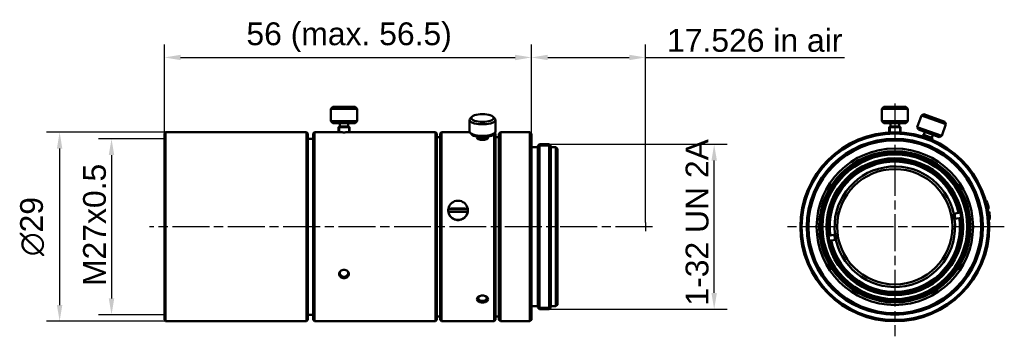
# Model space of a CAD drawing. Header units: millimetres. Extents: x 9 to 160, y 61 to 110.
import ezdxf

# ---------------------------------------------------------------- set-up
doc = ezdxf.new("R2010")
doc.units = ezdxf.units.MM
doc.linetypes.add('CHAIN', pattern=[0.3543, 0.2362, -0.0295, 0.0591, -0.0295])
for name, color, linetype, lineweight in [('Bemaßungen(DIN)', 179, 'Continuous', 25), ('Mittellinie(DIN)', 179, 'CHAIN', 25), ('Mittelpunktmarkierung(DIN)', 179, 'Continuous', 25), ('Sichtbare Kanten(DIN)', 179, 'Continuous', 50), ('Skizziergeometrie(DIN)', 179, 'Continuous', 50)]:
    doc.layers.add(name, color=color, linetype=linetype, lineweight=lineweight)
doc.styles.add('STANDARD-BSI~0', font='arial.ttf')
doc.dimstyles.new('Katalogzeichnungen', dxfattribs={"dimtxt": 3.5, "dimasz": 2.5, "dimexe": 2, "dimexo": 0, "dimgap": 0.8, "dimtad": 1, "dimrnd": 1e-08, "dimdsep": 46, "dimtxsty": 'STANDARD-BSI~0', "dimcen": 0.09, "dimdle": 10, "dimclrd": 250, "dimclre": 250, "dimclrt": 250, "dimazin": 2, "dimtfac": 1, "dimtmove": 0, "dimatfit": 3, "dimfxl": 1, "dimtolj": 1, "dimtzin": 0, "dimlwd": 25, "dimlwe": 25, "dimarcsym": 0})

# ---------------------------------------------------------------- blocks, each defined once
blk = doc.blocks.new('*D10')
at = {"layer": 'Bemaßungen(DIN)', "color": 250, "linetype": 'Continuous', "lineweight": 25}
for p, q in [((31.13, 91.44), (21.02, 91.44)), ((23.02, 88.94), (23.02, 66.94)), ((31.13, 64.44), (21.02, 64.44))]:
    blk.add_line(p, q, dxfattribs=at)
at = {"layer": 'Bemaßungen(DIN)', "color": 250, "linetype": 'Continuous'}
for points in [[(22.6, 88.94), (23.44, 88.94), (23.02, 91.44)], [(22.6, 66.94), (23.44, 66.94), (23.02, 64.44)]]:
    blk.add_solid(points, dxfattribs=at)
at = {"layer": 'Defpoints', "color": 0, "linetype": 'Continuous'}
for p in [(31.13, 91.44), (23.02, 64.44), (31.13, 64.44)]:
    blk.add_point(p, dxfattribs=at)
at = {"layer": 'Bemaßungen(DIN)', "color": 250, "linetype": 'Continuous', "lineweight": 25, "insert": (18.65, 68.85), "char_height": 3.5, "attachment_point": 1, "rotation": 90, "style": 'STANDARD-BSI~0'}
blk.add_mtext('\\A1;\\fArial|b0|i0;\\H3.5000;M27x0.5', dxfattribs=at)
blk = doc.blocks.new('*D11')
at = {"layer": 'Bemaßungen(DIN)', "color": 250, "linetype": 'Continuous', "lineweight": 25}
for p, q in [((31.33, 92.44), (13.06, 92.44)), ((15.06, 89.94), (15.06, 65.94)), ((31.33, 63.44), (13.06, 63.44))]:
    blk.add_line(p, q, dxfattribs=at)
at = {"layer": 'Bemaßungen(DIN)', "color": 250, "linetype": 'Continuous'}
for points in [[(14.64, 89.94), (15.47, 89.94), (15.06, 92.44)], [(14.64, 65.94), (15.47, 65.94), (15.06, 63.44)]]:
    blk.add_solid(points, dxfattribs=at)
at = {"layer": 'Defpoints', "color": 0, "linetype": 'Continuous'}
for p in [(31.33, 92.44), (15.06, 63.44), (31.33, 63.44)]:
    blk.add_point(p, dxfattribs=at)
at = {"layer": 'Bemaßungen(DIN)', "color": 250, "linetype": 'Continuous', "lineweight": 25, "insert": (8.99, 73.44), "char_height": 3.5, "attachment_point": 1, "rotation": 90, "style": 'STANDARD-BSI~0'}
blk.add_mtext('\\A1;{\\fAIGDT|b0|i0;\\H3.5000;\\ln}\\fArial|b0|i0;\\H3.5000;29', dxfattribs=at)
blk = doc.blocks.new('*D12')
at = {"layer": 'Bemaßungen(DIN)', "color": 250, "linetype": 'Continuous', "lineweight": 25}
for p, q in [((31.13, 92.24), (31.13, 105.91)), ((87.45, 92.19), (87.45, 105.91)), ((33.63, 103.91), (84.95, 103.91))]:
    blk.add_line(p, q, dxfattribs=at)
at = {"layer": 'Bemaßungen(DIN)', "color": 250, "linetype": 'Continuous'}
for points in [[(33.63, 104.32), (33.63, 103.49), (31.13, 103.91)], [(84.95, 104.32), (84.95, 103.49), (87.45, 103.91)]]:
    blk.add_solid(points, dxfattribs=at)
at = {"layer": 'Defpoints', "color": 0, "linetype": 'Continuous'}
for p in [(87.45, 103.91), (31.13, 92.24), (87.45, 92.19)]:
    blk.add_point(p, dxfattribs=at)
at = {"layer": 'Bemaßungen(DIN)', "color": 250, "linetype": 'Continuous', "lineweight": 25, "insert": (43.72, 109.29), "char_height": 3.5, "attachment_point": 1, "style": 'STANDARD-BSI~0'}
blk.add_mtext('\\A1;\\fArial|b0|i0;\\H3.5000;56 (max. 56.5)', dxfattribs=at)
blk = doc.blocks.new('*D13')
at = {"layer": 'Bemaßungen(DIN)', "color": 250, "linetype": 'Continuous', "lineweight": 25}
for p, q in [((87.45, 92.19), (87.45, 105.91)), ((104.97, 78.62), (104.97, 105.91)), ((89.95, 103.91), (102.47, 103.91)), ((104.97, 103.91), (135.52, 103.91))]:
    blk.add_line(p, q, dxfattribs=at)
at = {"layer": 'Bemaßungen(DIN)', "color": 250, "linetype": 'Continuous'}
for points in [[(89.95, 104.32), (89.95, 103.49), (87.45, 103.91)], [(102.47, 104.32), (102.47, 103.49), (104.97, 103.91)]]:
    blk.add_solid(points, dxfattribs=at)
at = {"layer": 'Defpoints', "color": 0, "linetype": 'Continuous'}
for p in [(104.97, 103.91), (87.45, 92.19), (104.97, 78.62)]:
    blk.add_point(p, dxfattribs=at)
at = {"layer": 'Bemaßungen(DIN)', "color": 250, "linetype": 'Continuous', "lineweight": 25, "insert": (108.27, 108.28), "char_height": 3.5, "attachment_point": 1, "style": 'STANDARD-BSI~0'}
blk.add_mtext('\\A1;\\fArial|b0|i0;\\H3.5000;17.526 in air', dxfattribs=at)
blk = doc.blocks.new('*D14')
at = {"layer": 'Bemaßungen(DIN)', "color": 250, "linetype": 'Continuous', "lineweight": 25}
for p, q in [((90.2, 90.59), (117.5, 90.59)), ((115.5, 67.79), (115.5, 88.09)), ((90.2, 65.29), (117.5, 65.29))]:
    blk.add_line(p, q, dxfattribs=at)
at = {"layer": 'Bemaßungen(DIN)', "color": 250, "linetype": 'Continuous'}
for points in [[(115.08, 88.09), (115.92, 88.09), (115.5, 90.59)], [(115.08, 67.79), (115.92, 67.79), (115.5, 65.29)]]:
    blk.add_solid(points, dxfattribs=at)
at = {"layer": 'Defpoints', "color": 0, "linetype": 'Continuous'}
for p in [(90.2, 90.59), (115.5, 90.59), (90.2, 65.29)]:
    blk.add_point(p, dxfattribs=at)
at = {"layer": 'Bemaßungen(DIN)', "color": 250, "linetype": 'Continuous', "lineweight": 25, "insert": (111.12, 64.49), "char_height": 3.5, "attachment_point": 1, "rotation": 90, "style": 'STANDARD-BSI~0'}
blk.add_mtext('\\A1; \\fArial|b0|i0;\\H3.5000;1-32 UN 2A', dxfattribs=at)

msp = doc.modelspace()

# ---------------------------------------------------------------- linework, layer by layer
at = {"layer": 'Mittellinie(DIN)', "linetype": 'CHAIN', "ltscale": 23.990969}
msp.add_line((106.0347, 77.9425), (28.8277, 77.9425), dxfattribs=at)
at = {"layer": 'Mittelpunktmarkierung(DIN)', "linetype": 'CHAIN', "ltscale": 23.990969}
for p, q in [((143.2223, 96.8615), (143.2223, 61.1425)), ((160.0223, 77.9425), (126.4223, 77.9425))]:
    msp.add_line(p, q, dxfattribs=at)
at = {"layer": 'Sichtbare Kanten(DIN)'}
for p, q in [((56.9977, 96.3425), (56.6977, 96.0425)), ((56.6977, 94.1425), (56.6977, 96.0425)), ((60.6977, 96.0425), (56.6977, 96.0425)), ((56.9977, 96.3425), (60.3977, 96.3425)), ((60.3977, 96.3425), (60.6977, 96.0425)), ((60.6977, 94.1425), (60.6977, 96.0425)), ((141.5223, 96.3425), (141.2223, 96.0425)), ((141.2223, 94.1425), (141.2223, 96.0425)), ((145.2223, 96.0425), (141.2223, 96.0425)), ((141.5223, 96.3425), (144.9223, 96.3425)), ((144.9223, 96.3425), (145.2223, 96.0425)), ((145.2223, 94.1425), (145.2223, 96.0425)), ((147.6957, 95.2035), (147.3112, 95.0242)), ((147.6957, 95.2035), (150.8906, 94.0406)), ((60.6977, 94.1425), (56.6977, 94.1425)), ((56.9977, 93.8425), (56.6977, 94.1425)), ((56.9977, 93.8425), (60.3977, 93.8425)), ((58.0477, 93.3425), (58.0477, 93.8425)), ((59.3477, 93.3425), (59.3477, 93.8425)), ((60.3977, 93.8425), (60.6977, 94.1425)), ((77.9477, 92.5547), (77.9477, 94.3401)), ((78.3643, 94.8337), (78.0848, 94.5891)), ((81.5311, 94.8337), (81.8105, 94.5891)), ((81.9477, 92.5547), (81.9477, 94.3401)), ((145.2223, 94.1425), (141.2223, 94.1425)), ((141.5223, 93.8425), (141.2223, 94.1425)), ((141.5223, 93.8425), (144.9223, 93.8425)), ((142.5723, 93.3425), (142.5723, 93.8425)), ((143.8723, 93.3425), (143.8723, 93.8425)), ((144.9223, 93.8425), (145.2223, 94.1425)), ((146.6613, 93.2388), (147.3112, 95.0242)), ((151.0699, 93.6561), (147.3112, 95.0242)), ((150.8906, 94.0406), (151.0699, 93.6561)), ((31.1277, 92.2425), (31.3277, 92.4425)), ((31.1277, 63.6425), (31.1277, 92.2425)), ((31.3277, 63.4425), (31.3277, 92.4425)), ((52.9277, 92.4425), (31.3277, 92.4425)), ((52.9277, 63.4425), (52.9277, 92.4425)), ((53.1277, 92.2425), (52.9277, 92.4425)), ((53.1277, 63.6425), (53.1277, 92.2425)), ((53.9477, 92.2425), (54.1477, 92.4425)), ((53.9477, 92.2425), (53.9477, 63.6425)), ((54.1477, 92.4425), (54.1477, 63.4425)), ((54.1477, 92.4425), (57.9477, 92.4425)), ((57.9477, 92.4425), (57.8477, 92.5425)), ((58.0477, 93.3425), (59.3477, 93.3425)), ((59.4477, 92.4425), (59.5477, 92.5425)), ((59.4477, 92.4425), (72.7477, 92.4425)), ((72.7477, 92.4425), (72.7477, 63.4425)), ((72.9477, 92.2425), (72.7477, 92.4425)), ((72.9477, 92.2425), (72.9477, 63.6425)), ((73.4477, 92.2425), (73.6477, 92.4425)), ((73.4477, 92.2425), (73.4477, 63.6425)), ((73.6477, 92.4425), (73.6477, 63.4425)), ((73.6477, 92.4425), (77.9748, 92.4425)), ((78.3643, 92.0612), (78.0848, 92.3058)), ((81.5311, 92.0612), (81.8105, 92.3058)), ((81.7477, 92.2508), (81.7477, 63.4425)), ((81.9477, 92.2425), (81.8483, 92.3418)), ((81.9477, 92.2425), (81.9477, 63.6425)), ((82.4477, 92.1925), (82.6977, 92.4425)), ((82.4477, 92.1925), (82.4477, 63.6925)), ((82.6977, 92.4425), (82.6977, 63.4425)), ((82.6977, 92.4425), (87.1977, 92.4425)), ((87.1977, 92.4425), (87.1977, 63.4425)), ((87.4477, 92.1925), (87.1977, 92.4425)), ((87.4477, 92.1925), (87.4477, 63.6925)), ((142.5723, 93.3425), (143.8723, 93.3425)), ((150.4201, 91.8707), (146.6613, 93.2388)), ((146.8406, 92.8543), (146.6613, 93.2388)), ((146.8406, 92.8543), (150.0356, 91.6914)), ((147.6563, 92.0253), (147.8273, 92.4951)), ((150.4201, 91.8707), (151.0699, 93.6561)), ((53.1277, 91.4425), (53.9477, 91.4425)), ((72.9477, 91.6925), (73.4477, 91.6925)), ((79.2498, 91.615), (79.2239, 91.5924)), ((79.3423, 91.5341), (79.2491, 91.6156)), ((80.5531, 91.5341), (80.6462, 91.6156)), ((80.6455, 91.615), (80.6715, 91.5924)), ((81.9477, 91.6925), (82.4477, 91.6925)), ((147.6563, 92.0253), (148.8779, 91.5807)), ((148.8779, 91.5807), (149.0489, 92.0505)), ((150.0356, 91.6914), (150.4201, 91.8707)), ((87.4477, 90.1425), (88.4477, 90.1425)), ((88.4477, 90.3425), (88.6977, 90.5925)), ((88.4477, 90.3425), (88.4477, 65.5425)), ((88.6977, 90.5925), (88.6977, 65.2925)), ((90.1977, 90.5925), (90.1977, 65.2925)), ((90.4477, 90.3425), (90.1977, 90.5925)), ((90.4477, 90.3425), (90.4477, 65.5425)), ((90.4477, 90.1425), (91.1977, 90.1425)), ((91.1977, 90.1425), (91.1977, 65.7425)), ((91.4477, 89.8925), (91.1977, 90.1425)), ((91.4477, 89.8925), (91.4477, 65.9925)), ((157.1649, 81.9241), (157.2509, 81.9393)), ((157.2509, 81.9393), (157.4679, 80.7083)), ((74.7186, 80.7062), (74.7186, 80.7083)), ((74.7186, 80.6632), (74.7186, 80.7062)), ((77.6767, 80.6632), (74.7186, 80.6632)), ((74.7186, 80.2159), (74.7186, 80.2138)), ((77.6767, 80.7083), (77.6767, 80.7062)), ((77.6767, 80.7062), (77.6767, 80.6632)), ((77.6767, 80.2138), (77.6767, 80.2159)), ((152.993, 80.0715), (153.2394, 80.115)), ((157.4565, 80.7062), (157.4679, 80.7083)), ((157.6504, 80.7404), (157.4679, 80.7083)), ((157.5548, 80.2159), (157.5433, 80.2138)), ((157.5548, 80.2159), (157.7373, 80.248)), ((157.5548, 80.2159), (157.7718, 78.9848)), ((152.1276, 79.9189), (152.2538, 79.9412)), ((152.2538, 79.9412), (152.993, 80.0715)), ((152.3927, 79.1533), (152.2665, 79.1311)), ((153.132, 79.2837), (152.3927, 79.1533)), ((153.3784, 79.3271), (153.132, 79.2837)), ((157.6859, 78.9697), (157.7718, 78.9848)), ((133.0663, 76.5579), (133.3127, 76.6013)), ((133.4516, 75.8135), (133.2052, 75.77)), ((133.3127, 76.6013), (134.0519, 76.7317)), ((134.1908, 75.9438), (133.4516, 75.8135)), ((134.0519, 76.7317), (134.1781, 76.7539)), ((134.317, 75.9661), (134.1908, 75.9438)), ((87.4477, 65.7425), (88.4477, 65.7425)), ((88.4477, 65.5425), (88.6977, 65.2925)), ((90.4477, 65.5425), (90.1977, 65.2925)), ((90.4477, 65.7425), (91.1977, 65.7425)), ((91.4477, 65.9925), (91.1977, 65.7425)), ((31.1277, 63.6425), (31.3277, 63.4425)), ((53.1277, 63.6425), (52.9277, 63.4425)), ((53.1277, 64.4425), (53.9477, 64.4425)), ((53.9477, 63.6425), (54.1477, 63.4425)), ((72.9477, 63.6425), (72.7477, 63.4425)), ((72.9477, 64.1925), (73.4477, 64.1925)), ((73.4477, 63.6425), (73.6477, 63.4425)), ((81.9477, 63.6425), (81.7477, 63.4425)), ((81.9477, 64.1925), (82.4477, 64.1925)), ((82.4477, 63.6925), (82.6977, 63.4425)), ((87.4477, 63.6925), (87.1977, 63.4425)), ((52.9277, 63.4425), (31.3277, 63.4425)), ((54.1477, 63.4425), (72.7477, 63.4425)), ((73.6477, 63.4425), (81.7477, 63.4425)), ((82.6977, 63.4425), (87.1977, 63.4425))]:
    msp.add_line(p, q, dxfattribs=at)
for radius in [14.5, 14.3, 13.5, 13.25, 12, 11.6, 11.4, 11.3, 11.1, 10.5, 10.3, 8.85]:
    msp.add_circle((143.2223, 77.9425), radius, dxfattribs=at)
for centre, radius, start, end in [((143.2223, 77.9425), 10.25, 12.236501, 187.763499), ((143.2223, 77.9425), 10, 12.292443, 187.707557), ((143.2223, 77.9425), 9.25, 12.478428, 187.521572), ((151.7901, 79.4532), 6, 12.388015, 24.477512), ((151.7901, 79.4532), 6, 355.522488, 7.611985), ((143.2223, 77.9425), 10.25, 192.236501, 7.763499), ((143.2223, 77.9425), 10, 192.292443, 7.707557), ((143.2223, 77.9425), 9.25, 192.478428, 7.521572), ((143.2223, 77.9425), 9.122, 7.486772, 12.513228), ((143.2223, 77.9425), 9.2953, 7.53367, 12.46633), ((143.2223, 77.9425), 9.3644, 7.551878, 12.448122), ((143.2223, 77.9425), 9.3644, 187.551878, 192.448122), ((143.2223, 77.9425), 9.2953, 187.53367, 192.46633), ((143.2223, 77.9425), 9.122, 187.486772, 192.513228)]:
    msp.add_arc(centre, radius, start, end, dxfattribs=at)
msp.add_ellipse((79.9477, 94.6221), major_axis=(-1.7, 0), ratio=0.34202014, dxfattribs=at)
for centre, major_axis, ratio, start_param, end_param in [((79.9477, 94.3401), (-2, 0), 0.34202014, 5.91065834, 9.79730493), ((79.9477, 92.5547), (-2, 0), 0.34202014, 0, 3.14159265), ((79.9477, 92.2728), (1.7, 0), 0.34202014, 3.51411962, 5.91065834), ((79.9477, 91.4956), (-0.7771, 0), 0.34202014, 5.91065834, 6.53998202), ((79.9477, 91.5641), (-0.85, 0), 0.34202014, 5.86209083, 5.90931519), ((79.9477, 91.709), (0.75, 0), 0.34202014, 2.98320778, 6.44157018), ((79.9477, 91.803), (0.65, 0), 0.34202014, 3.47256729, 5.95221067), ((79.9477, 91.615), (0.65, 0), 0.34202014, 3.51411962, 5.91065834), ((79.9477, 91.4956), (0.7771, 0), 0.34202014, 6.0263886, 6.65571227), ((79.9477, 91.5641), (0.85, 0), 0.34202014, 0.37387012, 0.42109448), ((76.1977, 80.4621), (-1.5, 0), 0.98480775, 3.30904073, 6.11573723), ((76.1977, 80.417), (-1.5, 0), 0.98480775, 6.11573723, 6.26849185), ((76.1977, 79.6995), (5.9948, 0), 0.17364818, 1.32150466, 1.82008799), ((76.1977, 79.207), (-5.9948, 0), 0.17364818, 4.46309732, 4.96168064), ((76.1977, 80.4621), (1.5, 0), 0.98480775, 3.30904073, 6.11573723), ((76.1977, 80.417), (1.5, 0), 0.98480775, 0.01469346, 0.16744808), ((58.6977, 70.8496), (-0.65, 0), 0.8660254, 5.84426024, 9.86370303), ((79.9477, 66.9913), (-0.65, 0), 0.64278761, 5.37440152, 10.33356175)]:
    msp.add_ellipse(centre, major_axis=major_axis, ratio=ratio, start_param=start_param, end_param=end_param, dxfattribs=at)
for points, knots in [([(58.1094, 92.4354), (58.0682, 92.437), (58.0328, 92.4385), (57.9671, 92.4415), (57.9477, 92.4425), (57.9477, 92.4425)], [0.2879356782, 0.2879356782, 0.2879356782, 0.2879356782, 0.3069255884, 0.3069255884, 0.3349144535, 0.3349144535, 0.3349144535, 0.3349144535]), ([(59.2859, 92.4354), (59.2658, 92.4345), (59.2441, 92.4337), (59.1571, 92.4303), (59.0742, 92.4277), (58.8915, 92.4239), (58.7916, 92.4228), (58.6037, 92.4228), (58.5039, 92.4239), (58.3211, 92.4277), (58.2382, 92.4303), (58.1513, 92.4337), (58.1296, 92.4345), (58.1094, 92.4354)], [0.157085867, 0.157085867, 0.157085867, 0.157085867, 0.166629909, 0.166629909, 0.194808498, 0.194808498, 0.222987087, 0.222987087, 0.251165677, 0.251165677, 0.279344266, 0.279344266, 0.288888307, 0.288888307, 0.288888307, 0.288888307]), ([(59.4477, 92.4425), (59.4477, 92.4425), (59.4282, 92.4415), (59.3626, 92.4385), (59.3272, 92.437), (59.2859, 92.4354)], [0.1116394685, 0.1116394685, 0.1116394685, 0.1116394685, 0.1396283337, 0.1396283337, 0.1586182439, 0.1586182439, 0.1586182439, 0.1586182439]), ([(79.1719, 91.4453), (79.1631, 91.4531), (79.155, 91.4608), (79.1193, 91.4993), (79.1018, 91.537), (79.1018, 91.5991), (79.1193, 91.6348), (79.155, 91.6693), (79.1631, 91.6761), (79.1719, 91.683)], [0.3515346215, 0.3515346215, 0.3515346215, 0.3515346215, 0.3581237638, 0.3581237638, 0.3853308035, 0.3853308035, 0.4125378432, 0.4125378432, 0.4191269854, 0.4191269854, 0.4191269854, 0.4191269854]), ([(80.7234, 91.4453), (80.6791, 91.4114), (80.6168, 91.3798), (80.4702, 91.3265), (80.3744, 91.3021), (80.1659, 91.2697), (80.0531, 91.2617), (79.8422, 91.2617), (79.7294, 91.2697), (79.5209, 91.3021), (79.4251, 91.3265), (79.2786, 91.3798), (79.2163, 91.4114), (79.1719, 91.4453)], [0.16140516, 0.16140516, 0.16140516, 0.16140516, 0.190616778, 0.190616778, 0.222249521, 0.222249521, 0.253882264, 0.253882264, 0.285515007, 0.285515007, 0.31714775, 0.31714775, 0.346359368, 0.346359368, 0.346359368, 0.346359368]), ([(80.7234, 91.683), (80.7322, 91.6761), (80.7404, 91.6693), (80.7761, 91.6348), (80.7935, 91.5991), (80.7935, 91.537), (80.7761, 91.4993), (80.7404, 91.4608), (80.7322, 91.4531), (80.7234, 91.4453)], [0.0946474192, 0.0946474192, 0.0946474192, 0.0946474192, 0.1012365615, 0.1012365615, 0.1284436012, 0.1284436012, 0.1556506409, 0.1556506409, 0.1622397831, 0.1622397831, 0.1622397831, 0.1622397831]), ([(74.7186, 80.7062), (74.7044, 80.6237), (74.6977, 80.5409), (74.6977, 80.3799), (74.7044, 80.2969), (74.7186, 80.2138)], [-0.7030806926, -0.7030806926, -0.7030806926, -0.7030806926, -0.6785572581, -0.6785572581, -0.6540338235, -0.6540338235, -0.6540338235, -0.6540338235]), ([(74.7186, 80.2138), (74.7372, 80.1053), (74.7686, 79.9967), (74.8885, 79.7097), (75.0039, 79.5419), (75.2701, 79.2763), (75.4387, 79.1609), (75.8082, 79.0075), (76.0092, 78.9697), (76.3862, 78.9697), (76.5871, 79.0075), (76.9566, 79.1609), (77.1252, 79.2763), (77.3914, 79.5419), (77.5068, 79.7097), (77.6268, 79.9967), (77.6581, 80.1053), (77.6767, 80.2138)], [-0.654033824, -0.654033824, -0.654033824, -0.654033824, -0.62201093, -0.62201093, -0.565464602, -0.565464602, -0.508918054, -0.508918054, -0.452371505, -0.452371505, -0.395824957, -0.395824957, -0.339278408, -0.339278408, -0.282732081, -0.282732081, -0.250709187, -0.250709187, -0.250709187, -0.250709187]), ([(77.6767, 80.2138), (77.6909, 80.2969), (77.6977, 80.3799), (77.6977, 80.5409), (77.6909, 80.6237), (77.6767, 80.7062)], [-0.2507091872, -0.2507091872, -0.2507091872, -0.2507091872, -0.2261857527, -0.2261857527, -0.2016623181, -0.2016623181, -0.2016623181, -0.2016623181]), ([(58.6977, 71.3566), (58.7916, 71.3566), (58.8915, 71.3391), (59.0742, 71.2689), (59.1571, 71.2162), (59.2947, 71.0893), (59.3596, 70.9943), (59.4182, 70.842), (59.4335, 70.7608), (59.4335, 70.6243), (59.4182, 70.5438), (59.3596, 70.3945), (59.2947, 70.3027), (59.1571, 70.181), (59.0742, 70.131), (58.8915, 70.0645), (58.7916, 70.0481), (58.6037, 70.0481), (58.5039, 70.0645), (58.3211, 70.131), (58.2382, 70.181), (58.1007, 70.3027), (58.0358, 70.3945), (57.9771, 70.5438), (57.9619, 70.6243), (57.9619, 70.7608), (57.9771, 70.842), (58.0358, 70.9943), (58.1007, 71.0893), (58.2382, 71.2162), (58.3211, 71.2689), (58.5039, 71.3391), (58.6037, 71.3566), (58.6977, 71.3566)], [0, 0, 0, 0, 0.028178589, 0.028178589, 0.056357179, 0.056357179, 0.087838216, 0.087838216, 0.111483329, 0.111483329, 0.135128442, 0.135128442, 0.166609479, 0.166609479, 0.194788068, 0.194788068, 0.222966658, 0.222966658, 0.251145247, 0.251145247, 0.279323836, 0.279323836, 0.310804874, 0.310804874, 0.334449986, 0.334449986, 0.358095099, 0.358095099, 0.389576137, 0.389576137, 0.417754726, 0.417754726, 0.445933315, 0.445933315, 0.445933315, 0.445933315]), ([(79.1719, 66.6147), (79.1629, 66.6285), (79.1545, 66.6421), (79.119, 66.7093), (79.1018, 66.777), (79.1018, 66.8932), (79.1193, 66.963), (79.155, 67.0333), (79.1631, 67.0473), (79.1719, 67.0614)], [0.3515636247, 0.3515636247, 0.3515636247, 0.3515636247, 0.3583476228, 0.3583476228, 0.3853583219, 0.3853583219, 0.4125653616, 0.4125653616, 0.4191545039, 0.4191545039, 0.4191545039, 0.4191545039]), ([(79.1719, 67.0614), (79.2163, 67.123), (79.2786, 67.1794), (79.4251, 67.2738), (79.5209, 67.3164), (79.7294, 67.373), (79.8422, 67.3868), (79.9477, 67.3868), (80.0531, 67.3868), (80.1659, 67.373), (80.3744, 67.3164), (80.4702, 67.2738), (80.6168, 67.1794), (80.6791, 67.123), (80.7234, 67.0614)], [0.415290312, 0.415290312, 0.415290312, 0.415290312, 0.44450193, 0.44450193, 0.476134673, 0.476134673, 0.507767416, 0.507767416, 0.507767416, 0.539400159, 0.539400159, 0.571032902, 0.571032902, 0.60024452, 0.60024452, 0.60024452, 0.60024452]), ([(80.7234, 66.6147), (80.6791, 66.5566), (80.6168, 66.5046), (80.4702, 66.419), (80.3744, 66.3812), (80.1659, 66.3314), (80.0531, 66.3193), (79.843, 66.3193), (79.731, 66.3312), (79.5237, 66.3803), (79.4284, 66.4176), (79.2805, 66.5031), (79.2169, 66.5557), (79.1719, 66.6147)], [0.16140516, 0.16140516, 0.16140516, 0.16140516, 0.190616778, 0.190616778, 0.222249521, 0.222249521, 0.253882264, 0.253882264, 0.285281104, 0.285281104, 0.316679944, 0.316679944, 0.346345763, 0.346345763, 0.346345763, 0.346345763]), ([(80.7234, 67.0614), (80.7322, 67.0473), (80.7404, 67.0333), (80.7761, 66.963), (80.7935, 66.8932), (80.7935, 66.7766), (80.7761, 66.7084), (80.7404, 66.6413), (80.7322, 66.6281), (80.7234, 66.6147)], [0.0946474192, 0.0946474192, 0.0946474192, 0.0946474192, 0.1012365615, 0.1012365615, 0.1284436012, 0.1284436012, 0.1556506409, 0.1556506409, 0.1622397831, 0.1622397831, 0.1622397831, 0.1622397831])]:
    msp.add_open_spline(points, degree=3, knots=knots, dxfattribs=at)
for points in [[(79.1719, 91.683), (79.1801, 91.6885), (79.189, 91.6939), (79.1983, 91.6991)], [(80.697, 91.6991), (80.7064, 91.6939), (80.7152, 91.6885), (80.7234, 91.683)]]:
    msp.add_open_spline(points, degree=3, dxfattribs=at)
at = {"layer": 'Skizziergeometrie(DIN)'}
for p, q in [((57.9977, 93.3425), (57.8477, 93.1925)), ((57.8477, 93.1925), (57.8477, 92.4425)), ((57.8477, 93.1925), (59.5477, 93.1925)), ((58.0477, 93.3425), (57.9977, 93.3425)), ((59.3477, 93.3425), (59.3977, 93.3425)), ((59.3977, 93.3425), (59.5477, 93.1925)), ((59.5477, 93.1925), (59.5477, 92.4425)), ((142.5223, 93.3425), (142.3723, 93.1925)), ((142.3723, 92.4176), (142.3723, 93.1925)), ((142.3723, 93.1925), (144.0723, 93.1925)), ((142.5723, 93.3425), (142.5223, 93.3425)), ((143.8723, 93.3425), (143.9223, 93.3425)), ((143.9223, 93.3425), (144.0723, 93.1925)), ((144.0723, 92.4176), (144.0723, 93.1925)), ((147.4443, 91.8142), (147.4856, 91.9278)), ((147.6778, 92.0175), (147.4856, 91.9278)), ((147.4856, 91.9278), (148.9891, 91.3806)), ((147.6563, 92.0253), (147.6778, 92.0175)), ((148.8779, 91.5807), (148.8994, 91.5728)), ((148.8994, 91.5728), (148.9891, 91.3806)), ((148.9469, 91.2646), (148.9891, 91.3806)), ((88.6977, 90.5925), (90.1977, 90.5925)), ((88.6977, 65.2925), (90.1977, 65.2925))]:
    msp.add_line(p, q, dxfattribs=at)
at = {"layer": 'Skizziergeometrie(DIN)', "lineweight": 25}
for p, q in [((57.9977, 93.3425), (57.9977, 92.4425)), ((59.3977, 93.3425), (59.3977, 92.4425)), ((142.5223, 93.3425), (142.5223, 92.4256)), ((143.9223, 93.3425), (143.9223, 92.4256)), ((147.6778, 92.0175), (147.5877, 91.7698)), ((148.8994, 91.5728), (148.8086, 91.3232)), ((88.4477, 90.3425), (90.4477, 90.3425)), ((104.9737, 78.6195), (104.9737, 77.258)), ((90.4477, 65.5425), (88.4477, 65.5425))]:
    msp.add_line(p, q, dxfattribs=at)

# ---------------------------------------------------------------- dimensions: what is measured, and where the dimension line sits
at = {"layer": 'Bemaßungen(DIN)', "color": 250, "linetype": 'Continuous', "lineweight": 25}
for base, p1, p2, angle, text, override, picture, middle in [((87.4477, 103.9058), (31.1277, 92.2425), (87.4477, 92.1925), 180, '\\fArial|b0|i0;\\H3.5000;<> (max. 56.5)', {"dimgap": 0.8, "dimdec": 2, "dimlfac": 0.994318, "dimtol": 0, "dimlim": 0, "dimtp": 0, "dimtm": 0, "dimtdec": 2, "dimtofl": 0, "dimatfit": 1}, '*D12', (59.2877, 103.9058)), ((15.0566, 63.4425), (31.3277, 92.4425), (31.3277, 63.4425), 90, '{\\fAIGDT|b0|i0;\\H3.5000;\\ln}\\fArial|b0|i0;\\H3.5000;<>', {"dimgap": 0.8, "dimdec": 2, "dimtol": 0, "dimlim": 0, "dimtp": 0, "dimtm": 0, "dimtdec": 2, "dimtofl": 0, "dimatfit": 1}, '*D11', (15.0566, 77.9425)), ((23.0194, 64.4425), (31.1277, 91.4425), (31.1277, 64.4425), 90, '\\fArial|b0|i0;\\H3.5000;M<>x0.5', {"dimgap": 0.8, "dimdec": 2, "dimtol": 0, "dimlim": 0, "dimtp": 0, "dimtm": 0, "dimtdec": 2, "dimtofl": 0, "dimatfit": 1}, '*D10', (23.0194, 77.9425)), ((115.4997, 90.5925), (90.1977, 65.2925), (90.1977, 90.5925), 90, ' \\fArial|b0|i0;\\H3.5000;1-32 UN 2A', {"dimgap": 0.8, "dimdec": 2, "dimtol": 0, "dimlim": 0, "dimtp": 0, "dimtm": 0, "dimtdec": 2, "dimtofl": 0, "dimatfit": 1}, '*D14', (115.4997, 77.9425))]:
    dim = msp.add_linear_dim(base=base, p1=p1, p2=p2, angle=angle, text=text, dimstyle='Katalogzeichnungen', override=override, dxfattribs=at)
    dim.commit()
    dim.dimension.update_dxf_attribs({"geometry": picture, "text_midpoint": middle, "dimtype": 160})
dim = msp.add_linear_dim(base=(104.9737, 103.9058), p1=(87.4477, 92.1925), p2=(104.9737, 78.6195), text='\\fArial|b0|i0;\\H3.5000;<> in air', dimstyle='Katalogzeichnungen', override={"dimgap": 0.8, "dimdec": 3, "dimtol": 0, "dimlim": 0, "dimtp": 0, "dimtm": 0, "dimtdec": 2, "dimtofl": 0, "dimatfit": 2}, dxfattribs=at)
dim.commit()
dim.dimension.update_dxf_attribs({"geometry": '*D13', "text_midpoint": (121.4966, 103.9058), "dimtype": 160})

doc.saveas('drawing.dxf')
